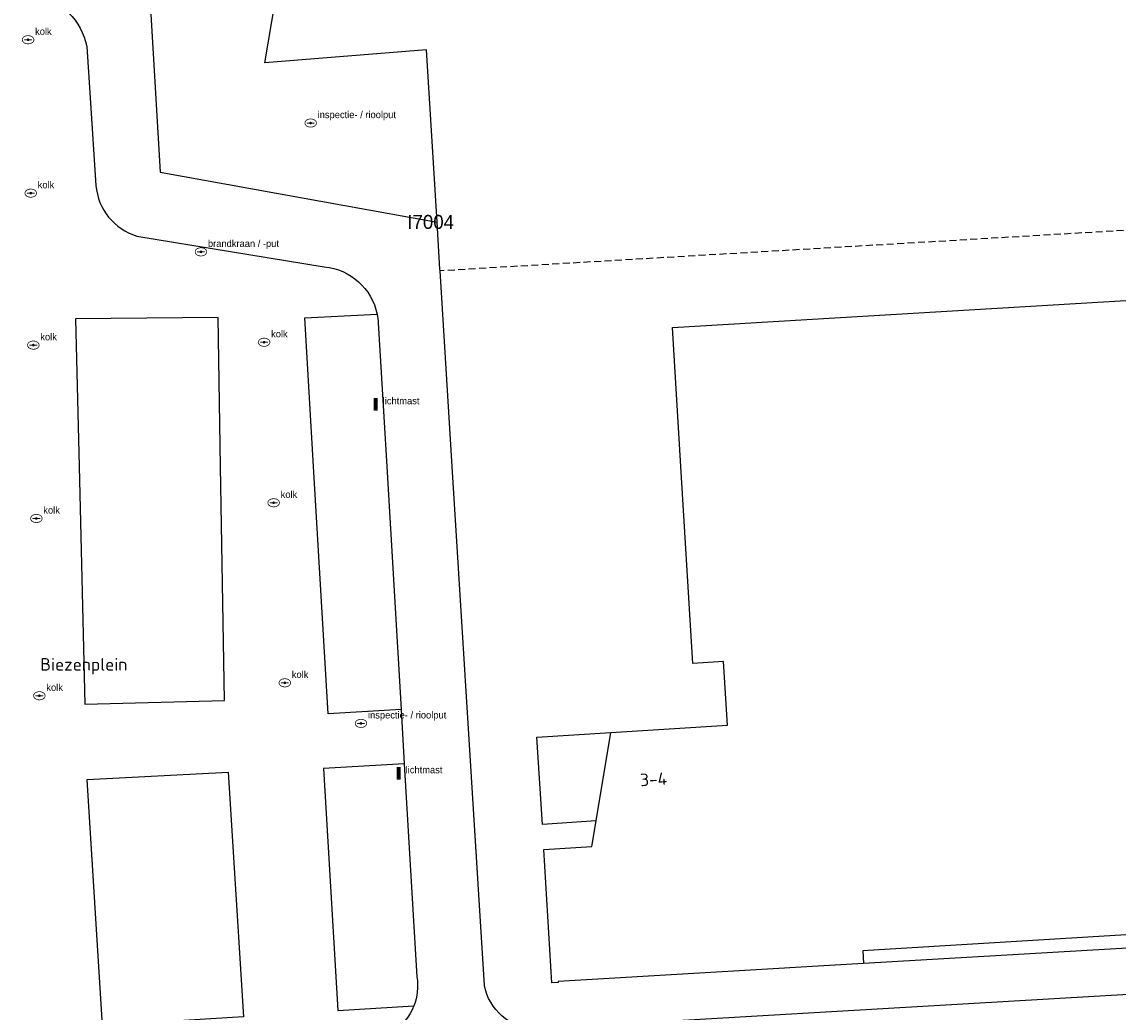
# Model space of a CAD drawing. Extents: x 168491 to 169507, y 481494 to 482503.
# Tile 30 of 108: x 168795 to 168873, y 481961 to 482032. Entities that reach past the tile are written whole.
import ezdxf
from ezdxf.enums import TextEntityAlignment as Align

# ---------------------------------------------------------------- set-up
doc = ezdxf.new("R2010")
doc.units = 0
doc.header["$LTSCALE"] = 0.5
doc.linetypes.add('STIPPELFIJN', pattern=[1.5, 1, -0.5])
doc.layers.get('0').update_dxf_attribs({"linetype": 'CONTINUOUS'})
for name, color, linetype in [('G_GBIP1', 7, 'CONTINUOUS'), ('G_OTD', 7, 'CONTINUOUS'), ('G_PNDMV', 1, 'CONTINUOUS'), ('G_WGD', 2, 'CONTINUOUS'), ('GMV', 8, 'CONTINUOUS'), ('NAR', 7, 'CONTINUOUS'), ('ORL', 7, 'CONTINUOUS'), ('PPAL', 7, 'CONTINUOUS'), ('PPUT', 7, 'CONTINUOUS'), ('Z01', 2, 'CONTINUOUS')]:
    doc.layers.add(name, color=color, linetype=linetype)
doc.layers.add('PND', color=8, linetype='CONTINUOUS', lineweight=25)
doc.styles.add('ISO', font='isocpeur.ttf', dxfattribs={"height": 1})

# ---------------------------------------------------------------- blocks, each defined once
blk = doc.blocks.new('PAAL')
at = {"linetype": 'ByBlock', "lineweight": -2}
h = blk.add_hatch(color=0, dxfattribs=at)
h.dxf.hatch_style = 1
h.paths.add_polyline_path([(0.15, 0.8), (-0.15, 0.8), (-0.15, -0.1), (0, -0.1, -0.414214), (-0.1, 0, -1), (0.1, 0, -0.414214), (0, -0.1), (0.15, -0.1)])
at = {"linetype": 'ByBlock', "lineweight": -2, "true_color": 0x681648}
h = blk.add_hatch(color=219, dxfattribs=at)
h.dxf.hatch_style = 1
h.paths.add_polyline_path([(-0.1, 0, 1), (0.1, 0, 1)])
at = {"color": 0, "linetype": 'ByBlock', "lineweight": -2}
blk.add_attdef('PAAL', (0.5, 0.35), '', height=0.5, dxfattribs=at)
blk = doc.blocks.new('put')
at = {"linetype": 'ByBlock', "lineweight": -2}
h = blk.add_hatch(color=0, dxfattribs=at)
h.dxf.hatch_style = 1
edge = h.paths.add_edge_path()
edge.add_spline(control_points=[(0.442, 0), (0.442, 0.043), (0.43, 0.087), (0.364, 0.201), (0.283, 0.258), (0.091, 0.323), (-0.019, 0.329), (-0.222, 0.288), (-0.313, 0.241), (-0.416, 0.124), (-0.441, 0.064), (-0.443, -0.058), (-0.419, -0.119), (-0.335, -0.218), (-0.276, -0.257), (-0.097, -0.325), (0.037, -0.332), (0.27, -0.27), (0.37, -0.201), (0.433, -0.076), (0.442, -0.038), (0.442, 0)], knot_values=[0, 0, 0, 0, 0.380029, 0.380029, 1.118666, 1.118666, 1.857303, 1.857303, 2.59594, 2.59594, 3.13294, 3.13294, 3.66994, 3.66994, 4.20694, 4.20694, 5.079565, 5.079565, 5.952189, 5.952189, 6.283185, 6.283185, 6.283185, 6.283185], degree=3, periodic=0)
edge = h.paths.add_edge_path(flags=16)
edge.add_ellipse((0, 0), major_axis=(0.392, 0), ratio=0.689655, start_angle=0, end_angle=360)
h = blk.add_hatch(color=0, dxfattribs=at)
h.dxf.hatch_style = 1
h.paths.add_polyline_path([(-0.1, 0, -0.096396), (-0.093, 0.037), (-0.25, 0.037, 1), (-0.25, -0.037), (-0.093, -0.037, -0.096396)])
at = {"linetype": 'ByBlock', "lineweight": -2, "true_color": 0x681648}
h = blk.add_hatch(color=219, dxfattribs=at)
h.dxf.hatch_style = 1
h.paths.add_polyline_path([(0.1, 0, 1), (-0.1, 0, 1)])
at = {"linetype": 'ByBlock', "lineweight": -2}
h = blk.add_hatch(color=0, dxfattribs=at)
h.dxf.hatch_style = 1
h.paths.add_polyline_path([(0.25, 0.037), (0.093, 0.037, -0.096396), (0.1, 0, -0.096396), (0.093, -0.037), (0.25, -0.037, 1)])
at = {"color": 0, "linetype": 'ByBlock', "lineweight": -2}
blk.add_attdef('PUT', (0.5, 0.35), '', height=0.5, dxfattribs=at)

msp = doc.modelspace()

# ---------------------------------------------------------------- linework, layer by layer
at = {"layer": 'G_GBIP1', "linetype": 'Continuous', "lineweight": 25, "transparency": 33554687}
msp.add_lwpolyline([(168882.006, 481965.975), (168854.873, 481964.389)], dxfattribs=at)
at = {"layer": 'G_OTD', "linetype": 'STIPPELFIJN', "lineweight": -3, "transparency": 33554687}
msp.add_lwpolyline([(168889.391, 482017.844), (168876.491, 482017.082), (168824.53, 482014.014)], dxfattribs=at)
at = {"layer": 'G_PNDMV', "linetype": 'Continuous', "lineweight": 25, "transparency": 33554687}
for points in [[(168841.7809, 482000), (168841.176, 482009.956), (168885.699, 482012.608), (168886.4432, 482000)], [(168845.122, 481981.456), (168844.844, 481986.027), (168842.638, 481985.893), (168841.7809, 482000)], [(168835.704, 481974.6), (168836.769, 481980.942)], [(168836.769, 481980.942), (168845.122, 481981.456)], [(168854.873, 481964.389), (168832.996, 481963.094), (168833, 481963.034), (168832.544, 481963.009), (168831.963, 481972.564), (168835.397, 481972.773), (168835.704, 481974.6)], [(168881.946, 481966.954), (168854.819, 481965.298), (168854.873, 481964.389)]]:
    msp.add_lwpolyline(points, dxfattribs=at)
at = {"layer": 'G_WGD', "lineweight": -3, "transparency": 33554687}
for points in [[(168803.464, 482038.085), (168804.481, 482021.086), (168824.316, 482017.505)], [(168799.213, 482030.094), (168799.876, 482020.125)], [(168802.801, 482016.512), (168816.232, 482014.305)], [(168815.4702, 482000), (168814.84, 482010.654), (168820.02, 482010.908)], [(168808.633, 482010.665), (168798.418, 482010.571), (168798.6751, 482000)], [(168820.1, 482010.283), (168820.708, 482000)], [(168798.6751, 482000), (168799.089, 481982.98), (168809.09, 481983.223), (168808.8106, 482000)], [(168821.738, 481982.58), (168816.519, 481982.271), (168815.4702, 482000)], [(168820.708, 482000), (168821.738, 481982.58)], [(168821.738, 481982.58), (168821.968, 481978.696)], [(168821.968, 481978.696), (168816.171, 481978.353), (168817.196, 481961.012), (168822.645, 481961.345)], [(168821.968, 481978.696), (168822.871, 481963.426)], [(168799.248, 481977.578), (168809.338, 481978.095)], [(168809.338, 481978.095), (168810.436, 481960.576), (168800.353, 481959.944), (168799.248, 481977.578)]]:
    msp.add_lwpolyline(points, dxfattribs=at)
for points in [[(168795.562, 482033.775, -0.302509), (168799.213, 482030.094)], [(168799.876, 482020.125, 0.3074412), (168802.801, 482016.512)], [(168816.232, 482014.305, -0.3308254), (168820.02, 482010.908)], [(168820.02, 482010.908, -0.0383855), (168820.1, 482010.283)], [(168822.871, 481963.426, -0.136481), (168822.645, 481961.345)], [(168822.645, 481961.345, -0.3166191), (168818.884, 481958.89)]]:
    msp.add_lwpolyline(points, format="xyb", dxfattribs=at)
at = {"layer": 'G_WGD', "linetype": 'Continuous', "lineweight": 25, "transparency": 33554687}
for points in [[(168824.316, 482017.505), (168823.558, 482029.844), (168811.984, 482028.93), (168812.727, 482033.301)], [(168824.522, 482014.145), (168824.316, 482017.505)], [(168824.53, 482014.014), (168824.522, 482014.145)], [(168825.4005, 482000), (168824.53, 482014.014)], [(168827.71, 481962.822), (168825.4005, 482000)], [(168923.766, 481965.075), (168831.296, 481959.687)]]:
    msp.add_lwpolyline(points, dxfattribs=at)
msp.add_lwpolyline([(168831.296, 481959.687, -0.3465329), (168827.71, 481962.822)], format="xyb", dxfattribs=at)
at = {"layer": 'GMV', "linetype": 'Continuous', "transparency": 33554687}
msp.add_lwpolyline([(168808.8106, 482000), (168808.633, 482010.665)], dxfattribs=at)
at = {"layer": 'PND', "linetype": 'Continuous', "lineweight": 25, "transparency": 33554687}
msp.add_lwpolyline([(168835.704, 481974.6), (168831.861, 481974.346), (168831.461, 481980.616), (168836.769, 481980.942)], dxfattribs=at)

# ---------------------------------------------------------------- block references
at = {"layer": 'PPAL', "linetype": 'Continuous', "lineweight": 13, "transparency": 33554687}
for p in [(168819.918, 482004.105), (168821.563, 481977.67)]:
    msp.add_blockref('PAAL', p, dxfattribs=at).add_auto_attribs({'PAAL': 'lichtmast'})
at = {"layer": 'PPUT', "linetype": 'Continuous', "lineweight": 13, "transparency": 33554687}
for p, values in [((168795.015, 482030.573), {'PUT': 'kolk'}), ((168815.258, 482024.606), {'PUT': 'inspectie- / rioolput'}), ((168795.203, 482019.582), {'PUT': 'kolk'}), ((168807.398, 482015.376), {'PUT': 'brandkraan / -put'}), ((168795.391, 482008.693), {'PUT': 'kolk'}), ((168811.924, 482008.899), {'PUT': 'kolk'}), ((168812.607, 481997.398), {'PUT': 'kolk'}), ((168795.607, 481996.273), {'PUT': 'kolk'}), ((168813.407, 481984.498), {'PUT': 'kolk'}), ((168795.822, 481983.571), {'PUT': 'kolk'}), ((168818.864, 481981.593), {'PUT': 'inspectie- / rioolput'})]:
    msp.add_blockref('put', p, dxfattribs=at).add_auto_attribs(values)

# ---------------------------------------------------------------- texts
at = {"layer": 'NAR', "linetype": 'Continuous', "lineweight": 25, "transparency": 33554687, "style": 'ISO'}
msp.add_text('3-4', height=0.9, rotation=3.5, dxfattribs=at).set_placement((168839.824, 481977.589), align=Align.MIDDLE_CENTER)
at = {"layer": 'ORL', "linetype": 'Continuous', "lineweight": 25, "transparency": 33554687, "style": 'ISO'}
msp.add_text('Biezenplein', height=0.9, dxfattribs=at).set_placement((168799.009, 481985.821), align=Align.MIDDLE_CENTER)
at = {"layer": 'Z01', "ltscale": 0.5}
msp.add_text('I7004', height=1, dxfattribs=at).set_placement((168822.1835, 482017.0214))

doc.saveas('drawing.dxf')
